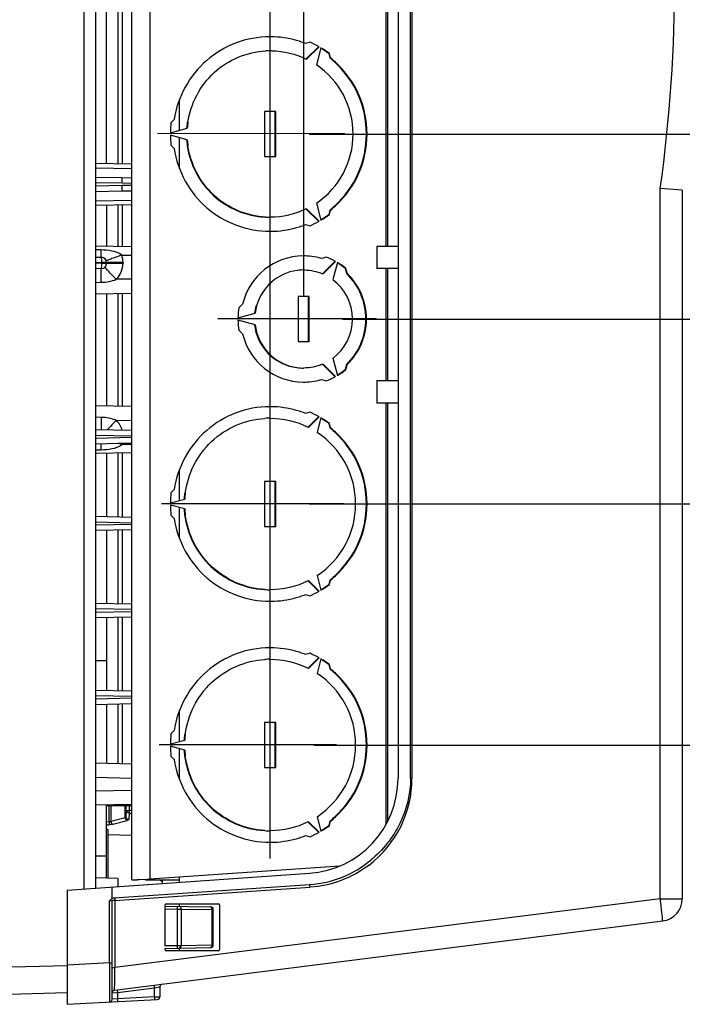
# Model space of a CAD drawing. Header units: inches. Extents: x 0 to 117, y 0 to 83.
# Tile 54 of 57: x 53.02 to 57.67, y 62.66 to 69.57. Entities that reach past the tile are written whole.
import ezdxf

# ---------------------------------------------------------------- set-up
doc = ezdxf.new("R2010")
doc.units = ezdxf.units.IN
doc.header["$LTSCALE"] = 6.431102
doc.header["$MEASUREMENT"] = 0
doc.linetypes.add('PHANTOM', pattern=[0.8, 0.45, -0.05, 0.1, -0.05, 0.1, -0.05])
doc.layers.get('0').update_dxf_attribs({"linetype": 'CONTINUOUS'})
doc.layers.add('DEFAULT_3', color=7, linetype='PHANTOM')
doc.styles.get("Standard").update_dxf_attribs({"font": 'txt', "width": 0.8})
doc.dimstyles.new('DIMSTYLE_1', dxfattribs={"dimtxt": 0.78125, "dimasz": 0.7, "dimexe": 0.18, "dimexo": 0.0625, "dimgap": 0.09, "dimtad": 1, "dimdec": 0, "dimzin": 4, "dimdsep": 46, "dimtxsty": 'STANDARD', "dimblk": '_FILLED', "dimblk1": '_FILLED', "dimblk2": '_FILLED', "dimcen": 0.09, "dimadec": 0, "dimazin": 0, "dimtfac": 1, "dimtdec": 0, "dimtofl": 0, "dimtmove": 0, "dimatfit": 3, "dimldrblk": '_FILLED', "dimfxl": 1, "dimtolj": 1, "dimtzin": 4, "dimarcsym": 0})
doc.dimstyles.new('DIMSTYLE_2', dxfattribs={"dimtxt": 0.78125, "dimasz": 0.7, "dimexe": 0.18, "dimexo": 0.0625, "dimgap": 0.09, "dimtad": 1, "dimdec": 3, "dimzin": 4, "dimdsep": 46, "dimtxsty": 'STANDARD', "dimblk": '_FILLED', "dimblk1": '_FILLED', "dimblk2": '_FILLED', "dimcen": 0.09, "dimadec": 0, "dimazin": 0, "dimtfac": 1, "dimtdec": 3, "dimtofl": 0, "dimtmove": 0, "dimatfit": 3, "dimldrblk": '_FILLED', "dimfxl": 1, "dimtolj": 1, "dimtzin": 4, "dimarcsym": 0})

# ---------------------------------------------------------------- blocks, each defined once
blk = doc.blocks.new('_FILLED')
at = {"color": 0, "linetype": 'BYBLOCK'}
blk.add_solid([(0, 0), (-1, 0.1429), (-1, -0.1429)], dxfattribs=at)
blk = doc.blocks.new('*D2')
at = {"color": 7, "linetype": 'CONTINUOUS'}
for p, q in [((54.7749, 70.8532), (54.7749, 73.8932)), ((55.0105, 67.6248), (55.0105, 73.8932)), ((54.7749, 73.6432), (53.7749, 73.6432)), ((53.7749, 73.6432), (54.8927, 73.6432)), ((56.9093, 73.6432), (54.8927, 73.6432)), ((55.0105, 73.6432), (56.9093, 73.6432))]:
    blk.add_line(p, q, dxfattribs=at)
at = {"color": 7, "linetype": 'CONTINUOUS', "xscale": 0.7, "yscale": 0.7, "zscale": 0.7}
blk.add_blockref('_FILLED', (54.7749, 73.6432), dxfattribs=at)
at = {"color": 7, "linetype": 'CONTINUOUS', "xscale": 0.7, "yscale": 0.7, "zscale": 0.7, "rotation": 180}
blk.add_blockref('_FILLED', (55.0105, 73.6432), dxfattribs=at)
at = {"color": 7, "linetype": 'CONTINUOUS', "insert": (56.2843, 74.6198), "char_height": 0.7812, "width": 0.625, "attachment_point": 1, "line_spacing_factor": 0.9}
blk.add_mtext('6', dxfattribs=at)
blk = doc.blocks.new('*D3')
at = {"color": 7, "linetype": 'CONTINUOUS'}
for p, q in [((47.6148, 72.3187), (47.6148, 73.8608)), ((54.7749, 64.6327), (54.7749, 73.8608)), ((47.6148, 73.6108), (51.1948, 73.6108)), ((54.7749, 73.6108), (51.1948, 73.6108))]:
    blk.add_line(p, q, dxfattribs=at)
at = {"color": 7, "linetype": 'CONTINUOUS', "xscale": 0.7, "yscale": 0.7, "zscale": 0.7, "rotation": 180}
blk.add_blockref('_FILLED', (47.6148, 73.6108), dxfattribs=at)
at = {"color": 7, "linetype": 'CONTINUOUS', "xscale": 0.7, "yscale": 0.7, "zscale": 0.7}
blk.add_blockref('_FILLED', (54.7749, 73.6108), dxfattribs=at)
at = {"color": 7, "linetype": 'CONTINUOUS', "insert": (51.1948, 74.5874), "char_height": 0.78125, "width": 1.875, "attachment_point": 2, "line_spacing_factor": 0.9}
blk.add_mtext('182', dxfattribs=at)
blk = doc.blocks.new('*D5')
at = {"color": 7, "linetype": 'CONTINUOUS'}
for p, q in [((61.9465, 69.5761), (61.9465, 72.2221)), ((55.0481, 70.3832), (62.1965, 70.3832)), ((61.9465, 70.3832), (61.9465, 69.5761)), ((61.9465, 68.769), (61.9465, 69.5761)), ((55.0482, 68.769), (62.1965, 68.769))]:
    blk.add_line(p, q, dxfattribs=at)
at = {"color": 7, "linetype": 'CONTINUOUS', "xscale": 0.7, "yscale": 0.7, "zscale": 0.7}
for p, rotation in [((61.9465, 70.3832), 90), ((61.9465, 68.769), 270)]:
    blk.add_blockref('_FILLED', p, dxfattribs=dict(at, rotation=rotation))
at = {"color": 7, "linetype": 'CONTINUOUS', "insert": (60.9699, 70.9721), "char_height": 0.78125, "width": 1.25, "attachment_point": 1, "rotation": 90, "line_spacing_factor": 0.9}
blk.add_mtext('41', dxfattribs=at)
blk = doc.blocks.new('*D6')
at = {"color": 7, "linetype": 'CONTINUOUS'}
for p, q in [((63.7541, 68.769), (63.7541, 71.1355)), ((63.7541, 71.1355), (63.7541, 68.1194)), ((55.0482, 68.769), (64.0041, 68.769)), ((63.7541, 66.4698), (63.7541, 68.1194)), ((55.2837, 67.4698), (64.0041, 67.4698)), ((63.7541, 67.4698), (63.7541, 66.4698))]:
    blk.add_line(p, q, dxfattribs=at)
at = {"color": 7, "linetype": 'CONTINUOUS', "xscale": 0.7, "yscale": 0.7, "zscale": 0.7}
for p, rotation in [((63.7541, 68.769), 270), ((63.7541, 67.4698), 90)]:
    blk.add_blockref('_FILLED', p, dxfattribs=dict(at, rotation=rotation))
at = {"color": 7, "linetype": 'CONTINUOUS', "insert": (62.7775, 69.8855), "char_height": 0.78125, "width": 1.25, "attachment_point": 1, "rotation": 90, "line_spacing_factor": 0.9}
blk.add_mtext('33', dxfattribs=at)
blk = doc.blocks.new('*D7')
at = {"color": 7, "linetype": 'CONTINUOUS'}
for p, q in [((65.3429, 67.4698), (65.3429, 70.0107)), ((65.3429, 70.0107), (65.3429, 66.8202)), ((55.2837, 67.4698), (65.5929, 67.4698)), ((65.3429, 65.1706), (65.3429, 66.8202)), ((55.0481, 66.1706), (65.5929, 66.1706)), ((65.3429, 66.1706), (65.3429, 65.1706))]:
    blk.add_line(p, q, dxfattribs=at)
at = {"color": 7, "linetype": 'CONTINUOUS', "xscale": 0.7, "yscale": 0.7, "zscale": 0.7}
for p, rotation in [((65.3429, 67.4698), 270), ((65.3429, 66.1706), 90)]:
    blk.add_blockref('_FILLED', p, dxfattribs=dict(at, rotation=rotation))
at = {"color": 7, "linetype": 'CONTINUOUS', "insert": (64.3663, 68.7607), "char_height": 0.78125, "width": 1.25, "attachment_point": 1, "rotation": 90, "line_spacing_factor": 0.9}
blk.add_mtext('33', dxfattribs=at)
blk = doc.blocks.new('*D8')
at = {"color": 7, "linetype": 'CONTINUOUS'}
for p, q in [((66.8577, 66.1706), (66.8577, 68.7395)), ((66.8577, 68.7395), (66.8577, 65.3242)), ((55.0875, 66.1706), (67.1077, 66.1706)), ((66.8577, 63.4777), (66.8577, 65.3242)), ((55.0828, 64.4777), (67.1077, 64.4777)), ((66.8577, 64.4777), (66.8577, 63.4777))]:
    blk.add_line(p, q, dxfattribs=at)
at = {"color": 7, "linetype": 'CONTINUOUS', "xscale": 0.7, "yscale": 0.7, "zscale": 0.7}
for p, rotation in [((66.8577, 66.1706), 270), ((66.8577, 64.4777), 90)]:
    blk.add_blockref('_FILLED', p, dxfattribs=dict(at, rotation=rotation))
at = {"color": 7, "linetype": 'CONTINUOUS', "insert": (65.8811, 67.4895), "char_height": 0.78125, "width": 1.25, "attachment_point": 1, "rotation": 90, "line_spacing_factor": 0.9}
blk.add_mtext('43', dxfattribs=at)

msp = doc.modelspace()

# ---------------------------------------------------------------- linework, layer by layer
at = {"color": 7, "linetype": 'CONTINUOUS'}
for p, q in [((53.4691, 63.4663), (53.4691, 71.3946)), ((53.5479, 71.3891), (53.5479, 63.4718)), ((53.6266, 68.5607), (53.6266, 71.3084)), ((53.8038, 63.5301), (53.8038, 71.3308)), ((53.9311, 71.3263), (53.9311, 63.5346)), ((55.5892, 67.9816), (55.5892, 70.9391)), ((55.5995, 70.9213), (55.5995, 67.9816)), ((53.7053, 70.8084), (53.7053, 68.5591)), ((53.7385, 68.5584), (53.7385, 70.8084)), ((55.673, 70.6163), (55.673, 64.2446)), ((55.761, 64.2448), (55.761, 70.6104)), ((55.7711, 70.6105), (55.7711, 64.2447)), ((55.0551, 69.4132), (55.024, 69.4048)), ((55.1138, 69.3815), (55.029, 69.2964)), ((55.0313, 69.2941), (55.1185, 69.3815)), ((55.1321, 69.3737), (55.1002, 69.2542)), ((55.1911, 69.3344), (55.1864, 69.3344)), ((55.1864, 69.3344), (55.1948, 69.3032)), ((55.1994, 69.3032), (55.1911, 69.3344)), ((55.1948, 69.3032), (55.1994, 69.3032)), ((54.1384, 68.7953), (54.1384, 69.0109)), ((54.7357, 68.9265), (54.7357, 68.6116)), ((54.8142, 68.9265), (54.7357, 68.9265)), ((54.8096, 68.6116), (54.8096, 68.9265)), ((54.8142, 68.6116), (54.8142, 68.9265)), ((54.0744, 68.7769), (54.1935, 68.8089)), ((54.1016, 68.8706), (54.0788, 68.8478)), ((54.1935, 68.8089), (54.1889, 68.8089)), ((55.3001, 68.7704), (53.9838, 68.7719)), ((54.1935, 68.7292), (54.0744, 68.7612)), ((54.1384, 68.5271), (54.1384, 68.7427)), ((54.0788, 68.6903), (54.1016, 68.6674)), ((54.1889, 68.7292), (54.1935, 68.7292)), ((54.7357, 68.6116), (54.8142, 68.6116)), ((53.8038, 68.557), (53.5479, 68.5624)), ((53.8038, 68.5242), (53.5479, 68.5296)), ((53.7346, 68.4601), (53.5479, 68.464)), ((53.8038, 68.4587), (53.7346, 68.4601)), ((53.7371, 68.4227), (53.5479, 68.4266)), ((53.7371, 68.4067), (53.5479, 68.4028)), ((53.8038, 68.4207), (53.7371, 68.4227)), ((53.8038, 68.4081), (53.7371, 68.4067)), ((53.5479, 68.3654), (53.7346, 68.3693)), ((53.7346, 68.3693), (53.8038, 68.3707)), ((57.5143, 63.3986), (57.5143, 68.3861)), ((57.6691, 68.3753), (57.5143, 68.3861)), ((57.6691, 68.3753), (57.6691, 63.3986)), ((53.5479, 68.2998), (53.8038, 68.3052)), ((53.8038, 68.2724), (53.5479, 68.267)), ((53.6266, 68.2687), (53.6266, 67.98)), ((53.7053, 68.2703), (53.7053, 67.9784)), ((53.7385, 67.9777), (53.7385, 68.271)), ((55.1002, 68.2838), (55.1321, 68.1644)), ((55.029, 68.2416), (55.1138, 68.1565)), ((55.1185, 68.1565), (55.0313, 68.244)), ((55.1948, 68.2349), (55.1864, 68.2036)), ((55.1864, 68.2036), (55.1911, 68.2036)), ((55.1911, 68.2036), (55.1994, 68.2349)), ((55.1994, 68.2349), (55.1948, 68.2349)), ((55.024, 68.1333), (55.0551, 68.1249)), ((53.8038, 67.9763), (53.5479, 67.9817)), ((55.5238, 67.9816), (55.673, 67.9816)), ((55.5238, 67.9816), (55.5238, 67.8242)), ((53.589, 67.9551), (53.5479, 67.956)), ((53.7331, 67.9188), (53.8038, 67.9173)), ((53.5479, 67.9045), (53.59, 67.9037)), ((53.5479, 67.8672), (53.5925, 67.8663)), ((53.5925, 67.8608), (53.5479, 67.8598)), ((53.5925, 67.8608), (53.5925, 67.8663)), ((53.7422, 67.8663), (53.5925, 67.8663)), ((53.5925, 67.8608), (53.7422, 67.8608)), ((53.6266, 67.8663), (53.6266, 67.8608)), ((53.7422, 67.8663), (53.7422, 67.8608)), ((55.1697, 67.904), (55.1352, 67.8947)), ((55.2296, 67.8743), (55.144, 67.7885)), ((55.1464, 67.7862), (55.2342, 67.8743)), ((55.2478, 67.8664), (55.2157, 67.7461)), ((53.59, 67.8234), (53.5479, 67.8225)), ((55.3057, 67.8252), (55.301, 67.8252)), ((55.301, 67.8252), (55.3103, 67.7906)), ((55.3149, 67.7906), (55.3057, 67.8252)), ((55.3103, 67.7906), (55.3149, 67.7906)), ((55.673, 67.8242), (55.5238, 67.8242)), ((55.5892, 67.0368), (55.5892, 67.8242)), ((55.5995, 67.8242), (55.5995, 67.0368)), ((53.5479, 67.7267), (53.5896, 67.7276)), ((53.8038, 67.7507), (53.6942, 67.7484)), ((53.5479, 67.6469), (53.8038, 67.6523)), ((53.6266, 67.6486), (53.6266, 66.858)), ((53.7053, 67.6502), (53.7053, 66.8563)), ((53.7385, 66.8556), (53.7385, 67.6509)), ((54.5813, 67.5739), (54.556, 67.5486)), ((55.0497, 67.6273), (54.9712, 67.6273)), ((54.9712, 67.6273), (54.9712, 67.3123)), ((55.0451, 67.3123), (55.0451, 67.6273)), ((55.0497, 67.3123), (55.0497, 67.6273)), ((54.5494, 67.4777), (54.6694, 67.51)), ((54.6694, 67.51), (54.6648, 67.51)), ((54.6694, 67.4297), (54.5494, 67.4619)), ((54.6648, 67.4297), (54.6694, 67.4297)), ((54.556, 67.3911), (54.5813, 67.3657)), ((54.9712, 67.3123), (55.0497, 67.3123)), ((55.144, 67.1511), (55.2296, 67.0653)), ((55.2342, 67.0653), (55.1464, 67.1535)), ((55.2157, 67.1936), (55.2478, 67.0732)), ((55.3103, 67.149), (55.301, 67.1144)), ((55.3057, 67.1144), (55.3149, 67.149)), ((55.3149, 67.149), (55.3103, 67.149)), ((55.301, 67.1144), (55.3057, 67.1144)), ((55.1352, 67.0449), (55.1697, 67.0357)), ((55.5238, 67.0368), (55.673, 67.0368)), ((55.5238, 67.0368), (55.5238, 66.8793)), ((55.673, 66.8793), (55.5238, 66.8793)), ((55.5892, 63.9208), (55.5892, 66.8793)), ((55.5995, 66.8793), (55.5995, 63.9403)), ((53.8038, 66.8543), (53.5479, 66.8596)), ((55.0551, 66.8148), (55.024, 66.8064)), ((53.5896, 66.779), (53.5479, 66.7798)), ((53.6942, 66.7582), (53.8038, 66.7559)), ((55.1138, 66.7831), (55.0422, 66.7112)), ((55.0445, 66.7089), (55.1185, 66.7831)), ((55.1321, 66.7752), (55.105, 66.6739)), ((55.1911, 66.736), (55.1864, 66.736)), ((55.1864, 66.736), (55.1948, 66.7048)), ((55.1994, 66.7048), (55.1911, 66.736)), ((53.8038, 66.687), (53.5479, 66.6923)), ((55.1948, 66.7048), (55.1994, 66.7048)), ((53.5479, 66.655), (53.8038, 66.6496)), ((53.8038, 66.6365), (53.5479, 66.6311)), ((53.5479, 66.5938), (53.8038, 66.5991)), ((53.7331, 66.5878), (53.7072, 66.5971)), ((53.5479, 66.5506), (53.589, 66.5515)), ((53.8038, 66.5302), (53.5479, 66.5249)), ((53.6266, 66.5265), (53.6266, 66.0804)), ((53.7053, 66.5282), (53.7053, 66.0788)), ((53.8038, 66.5893), (53.7331, 66.5878)), ((53.7385, 66.0781), (53.7385, 66.5289)), ((54.1384, 66.1969), (54.1384, 66.4125)), ((54.8141, 66.3281), (54.7356, 66.3281)), ((54.7356, 66.3281), (54.7356, 66.0131)), ((54.8095, 66.0131), (54.8095, 66.3281)), ((54.8141, 66.0131), (54.8141, 66.3281)), ((54.1016, 66.2722), (54.0788, 66.2493)), ((54.0744, 66.1785), (54.1755, 66.2056)), ((54.1755, 66.2056), (54.1709, 66.2056)), ((55.2926, 66.1713), (54.0122, 66.1728)), ((54.1755, 66.1356), (54.0744, 66.1627)), ((54.1384, 65.9287), (54.1384, 66.1443)), ((54.1709, 66.1356), (54.1755, 66.1356)), ((53.8038, 66.0767), (53.5479, 66.0821)), ((53.5479, 66.0447), (53.8038, 66.0394)), ((54.0788, 66.0919), (54.1016, 66.069)), ((53.8038, 66.0262), (53.5479, 66.0209)), ((53.8038, 65.9889), (53.5479, 65.9835)), ((53.6266, 65.9852), (53.6266, 65.4702)), ((53.7053, 65.9868), (53.7053, 65.4685)), ((53.7385, 65.4679), (53.7385, 65.9875)), ((54.7356, 66.0131), (54.8141, 66.0131)), ((55.0422, 65.63), (55.1138, 65.5581)), ((55.1185, 65.5581), (55.0445, 65.6323)), ((55.105, 65.6673), (55.1321, 65.566)), ((55.1948, 65.6364), (55.1864, 65.6052)), ((55.1911, 65.6052), (55.1994, 65.6364)), ((55.1994, 65.6364), (55.1948, 65.6364)), ((55.1864, 65.6052), (55.1911, 65.6052)), ((55.024, 65.5348), (55.0551, 65.5265)), ((53.8038, 65.4665), (53.5479, 65.4718)), ((53.5479, 65.4365), (53.8038, 65.4311)), ((53.8038, 65.414), (53.5479, 65.4087)), ((53.5479, 65.3733), (53.8038, 65.3787)), ((53.6266, 65.375), (53.6266, 64.86)), ((53.7053, 65.3766), (53.7053, 64.8583)), ((53.7385, 64.8576), (53.7385, 65.3773)), ((55.0551, 65.1218), (55.024, 65.1135)), ((55.1138, 65.0902), (55.0422, 65.0183)), ((55.0445, 65.016), (55.1185, 65.0902)), ((55.1321, 65.0823), (55.105, 64.981)), ((53.6266, 65.0682), (53.5479, 65.0682)), ((55.1911, 65.0431), (55.1864, 65.0431)), ((55.1864, 65.0431), (55.1948, 65.0119)), ((55.1994, 65.0119), (55.1911, 65.0431)), ((55.1948, 65.0119), (55.1994, 65.0119)), ((53.8043, 64.8562), (53.5479, 64.8616)), ((53.5479, 64.8262), (53.8035, 64.8209)), ((53.8043, 64.8058), (53.5479, 64.8004)), ((53.5479, 64.7631), (53.8038, 64.7684)), ((53.6266, 64.7647), (53.6266, 64.3481)), ((53.7053, 64.7664), (53.7053, 64.3465)), ((53.7385, 64.3458), (53.7385, 64.7671)), ((54.1384, 64.504), (54.1384, 64.7196)), ((54.8141, 64.6352), (54.7356, 64.6352)), ((54.7356, 64.6352), (54.7356, 64.3202)), ((54.8095, 64.3202), (54.8095, 64.6352)), ((54.8141, 64.3202), (54.8141, 64.6352)), ((54.1016, 64.5793), (54.0788, 64.5564)), ((55.2407, 64.4788), (53.9958, 64.4803)), ((54.0744, 64.4856), (54.1755, 64.5127)), ((54.1755, 64.4427), (54.0744, 64.4698)), ((54.1384, 64.2358), (54.1384, 64.4514)), ((54.1755, 64.5127), (54.1709, 64.5127)), ((54.0788, 64.399), (54.1016, 64.3761)), ((54.1709, 64.4427), (54.1755, 64.4427)), ((53.8038, 64.3444), (53.5479, 64.3498)), ((54.7356, 64.3202), (54.8141, 64.3202)), ((53.5479, 64.2514), (53.8038, 64.246)), ((55.7711, 64.2448), (55.761, 64.2448)), ((53.8038, 64.1582), (53.5479, 64.1528)), ((53.8038, 64.0598), (53.5479, 64.0544)), ((53.6266, 63.5427), (53.6266, 64.0561)), ((53.6266, 64.0525), (53.8038, 64.0525)), ((53.6443, 63.9373), (53.6443, 64.0525)), ((53.6576, 64.0525), (53.6576, 63.9404)), ((53.7053, 64.0577), (53.7053, 64.0525)), ((53.7385, 64.0525), (53.7385, 64.0584)), ((53.7563, 63.9668), (53.7563, 64.0525)), ((53.7621, 64.0525), (53.7621, 63.9741)), ((53.765, 64.0189), (53.765, 64.0525)), ((53.7857, 64.0525), (53.7857, 64.0189)), ((53.7563, 63.9668), (53.6576, 63.9404)), ((53.765, 64.0189), (53.7621, 63.9741)), ((53.765, 64.0189), (53.7857, 64.0189)), ((53.7847, 63.9999), (53.7818, 63.9551)), ((53.7847, 63.9999), (53.8038, 63.9996)), ((53.8038, 64.0186), (53.7857, 64.0189)), ((55.105, 63.9744), (55.1321, 63.8731)), ((53.6443, 63.9373), (53.6266, 63.9371)), ((53.6266, 63.9181), (53.645, 63.9183)), ((53.6715, 63.9214), (53.7703, 63.9478)), ((55.0422, 63.9371), (55.1138, 63.8652)), ((55.1185, 63.8652), (55.0445, 63.9394)), ((55.1948, 63.9435), (55.1864, 63.9123)), ((55.1864, 63.9123), (55.1911, 63.9123)), ((55.1911, 63.9123), (55.1994, 63.9435)), ((55.1994, 63.9435), (55.1948, 63.9435)), ((53.6345, 63.884), (53.6266, 63.884)), ((53.6345, 63.884), (53.6345, 63.5425)), ((53.8038, 63.8433), (53.6345, 63.8468)), ((55.024, 63.8419), (55.0551, 63.8336)), ((53.6266, 63.6982), (53.5479, 63.6982)), ((55.2641, 63.6281), (53.9311, 63.5346)), ((53.3502, 63.458), (55.0504, 63.5769)), ((53.7053, 63.541), (53.5479, 63.5443)), ((53.6802, 63.4047), (55.0546, 63.4983)), ((53.7053, 63.541), (53.7053, 63.4828)), ((53.8038, 63.5301), (53.8413, 63.5301)), ((53.9094, 63.5336), (53.8585, 63.5311)), ((53.8991, 63.5301), (54.1384, 63.5301)), ((53.9219, 63.5342), (53.9094, 63.5336)), ((53.9311, 63.5346), (53.9219, 63.5342)), ((54.0203, 63.5049), (54.0203, 63.5301)), ((54.1384, 63.5131), (54.1384, 63.5491)), ((53.3502, 63.458), (53.3502, 62.6568)), ((53.666, 63.4001), (53.666, 63.4801)), ((53.6853, 63.3854), (55.0555, 63.4786)), ((53.6473, 63.3828), (53.666, 63.3854)), ((53.6473, 62.9476), (53.6473, 63.3828)), ((53.666, 62.692), (53.666, 63.3854)), ((53.6853, 63.3854), (53.6663, 63.3854)), ((57.5143, 63.3986), (53.6853, 62.9148)), ((53.6853, 63.3854), (53.6853, 62.9148)), ((54.036, 63.3471), (54.3575, 63.3415)), ((54.038, 63.3471), (54.038, 63.3557)), ((54.0459, 63.3635), (54.412, 63.3635)), ((54.1242, 63.3259), (54.1246, 63.3456)), ((54.1384, 63.3453), (54.1384, 63.3635)), ((54.4199, 63.3557), (54.4199, 63.0407)), ((57.5143, 63.3986), (57.6691, 63.3986)), ((57.5149, 63.394), (57.5143, 63.3986)), ((57.5164, 63.3823), (57.5149, 63.394)), ((57.5184, 63.3661), (57.5164, 63.3823)), ((57.5203, 63.3504), (57.5184, 63.3661)), ((54.0353, 63.3275), (54.1242, 63.3259)), ((54.0353, 63.3275), (54.0353, 63.0689)), ((54.1242, 63.0704), (54.1242, 63.3259)), ((54.1242, 63.3259), (54.1469, 63.3257)), ((54.1469, 63.3257), (54.1493, 63.3257)), ((54.1493, 63.3257), (54.3683, 63.3219)), ((54.1493, 63.3257), (54.1493, 63.0707)), ((54.3582, 63.3412), (54.3561, 63.3415)), ((54.3683, 63.0745), (54.3683, 63.3219)), ((54.3683, 63.3219), (54.3746, 63.3218)), ((54.3746, 63.0654), (54.3746, 63.331)), ((53.6832, 62.7562), (57.5313, 63.2423)), ((54.0353, 63.0689), (54.1242, 63.0704)), ((54.1242, 63.0704), (54.1469, 63.0706)), ((54.1246, 63.0508), (54.1242, 63.0704)), ((54.1469, 63.0706), (54.1493, 63.0707)), ((54.1493, 63.0707), (54.3683, 63.0745)), ((54.3683, 63.0745), (54.3746, 63.0745)), ((54.373, 63.0627), (54.3746, 63.0653)), ((54.036, 63.0492), (54.3575, 63.0548)), ((54.038, 63.0407), (54.038, 63.0492)), ((54.412, 63.0328), (54.0459, 63.0328)), ((54.1384, 63.0328), (54.1384, 63.0508)), ((53.3503, 62.9277), (50.9494, 62.869)), ((53.6473, 62.9476), (53.3502, 62.932)), ((53.6473, 62.9476), (53.666, 62.9476)), ((53.6473, 62.9476), (53.6474, 62.9148)), ((53.6474, 62.9148), (53.6475, 62.8903)), ((53.6475, 62.8903), (53.6476, 62.8625)), ((53.6476, 62.8625), (53.6477, 62.7858)), ((53.666, 62.9149), (53.6853, 62.9149)), ((53.6835, 62.7864), (53.6846, 62.8655)), ((53.6846, 62.8655), (53.6853, 62.9149)), ((50.8075, 62.6765), (53.3502, 62.7387)), ((53.6477, 62.7858), (53.6477, 62.7431)), ((53.6477, 62.7431), (53.6477, 62.7249)), ((53.6658, 62.7475), (53.6693, 62.7475)), ((53.666, 62.7367), (53.6967, 62.7386)), ((53.6833, 62.7774), (53.6835, 62.7864)), ((53.6967, 62.7386), (53.7033, 62.739)), ((53.7033, 62.739), (53.9633, 62.7719)), ((53.7033, 62.739), (53.7033, 62.695)), ((53.9633, 62.7719), (54, 62.7788)), ((53.9633, 62.7086), (53.9633, 62.7719)), ((54.0006, 62.779), (54.0006, 62.7096)), ((53.3502, 62.6568), (53.9816, 62.6899)), ((53.6474, 62.6739), (53.6473, 62.6724)), ((53.6666, 62.6921), (53.666, 62.692)), ((53.7033, 62.695), (53.6666, 62.6921)), ((53.9633, 62.7086), (53.7033, 62.695)), ((53.9633, 62.7086), (53.9874, 62.7092)), ((53.9874, 62.7092), (54, 62.7096))]:
    msp.add_line(p, q, dxfattribs=at)
msp.add_lwpolyline([(54.3575, 63.0548), (54.361, 63.0552), (54.3645, 63.0562), (54.3678, 63.0579), (54.3706, 63.0601), (54.373, 63.0627)], dxfattribs=at)
for centre, radius, start, end in [((46.7493, 69.8714), 10.867, 352.14429, 7.85571), ((54.775, 68.7741), 0.678, 87.63536, 90.25372), ((54.7744, 68.7697), 0.6824, 72.38641, 87.5962), ((54.7752, 68.7734), 0.6786, 68.49669, 72.36028), ((54.7744, 68.7717), 0.7002, 60.56783, 66.36609), ((54.774, 68.7712), 0.7009, 53.48367, 59.27812), ((54.7697, 68.7716), 0.7003, 53.48242, 57.99151), ((54.7751, 68.7722), 0.5815, 90.00136, 93.03988), ((54.775, 68.7739), 0.5797, 88.87963, 90.00042), ((54.7766, 68.7755), 0.5778, 63.84087, 64.18908), ((54.7698, 68.7717), 0.6805, 47.50028, 51.35648), ((54.7744, 68.7717), 0.6805, 47.50014, 51.35648), ((54.7722, 68.769), 0.5856, 304.05139, 55.94861), ((54.7669, 68.769), 0.6844, 312.52853, 47.47161), ((54.7715, 68.769), 0.6844, 312.52839, 47.47147), ((54.7797, 68.769), 0.7053, 173.58835, 179.35822), ((54.7729, 68.7691), 0.5854, 171.89839, 176.09698), ((54.7775, 68.7691), 0.5854, 171.89857, 176.09698), ((54.7797, 68.7691), 0.7053, 180.64178, 186.41165), ((54.7729, 68.769), 0.5854, 183.90302, 188.10143), ((54.7775, 68.769), 0.5854, 183.90302, 188.10161), ((54.7698, 68.7664), 0.6805, 308.64352, 312.49986), ((54.7744, 68.7664), 0.6805, 308.64352, 312.49972), ((54.7751, 68.7659), 0.5815, 266.96108, 269.99865), ((54.7766, 68.7626), 0.5778, 295.81092, 296.15913), ((54.7694, 68.7669), 0.7008, 301.04644, 306.51656), ((54.774, 68.7669), 0.7009, 300.72188, 306.51633), ((54.7744, 68.7683), 0.6824, 272.40322, 287.61345), ((54.7752, 68.7646), 0.6786, 287.63958, 291.50331), ((54.7744, 68.7663), 0.7002, 293.63391, 299.43217), ((54.775, 68.7648), 0.6788, 269.9933, 272.36406), ((55.011, 67.4709), 0.4418, 90.46632, 166.51936), ((55.0105, 67.473), 0.4398, 89.99581, 90.40731), ((55.0105, 67.4738), 0.4389, 86.90379, 89.9966), ((55.0102, 67.4709), 0.4418, 78.05983, 86.88958), ((53.5892, 67.8663), 0.0374, 0, 88.8), ((53.5892, 67.8608), 0.0374, 271.2, 360), ((53.1745, 67.8521), 0.4181, 0.29985, 1.18849), ((55.0107, 67.4731), 0.4396, 73.54769, 78.06296), ((55.01, 67.4713), 0.4612, 60.90596, 69.73543), ((55.0095, 67.4708), 0.4619, 50.11835, 58.93905), ((55.0053, 67.4714), 0.4611, 50.11359, 56.98248), ((55.011, 67.4706), 0.3437, 97.88813, 164.46457), ((55.0105, 67.4718), 0.3425, 88.94838, 97.84211), ((55.0114, 67.474), 0.3401, 66.62578, 67.23006), ((55.0039, 67.4697), 0.4435, 313.69625, 46.30375), ((55.0085, 67.47), 0.4435, 313.69625, 46.30375), ((55.0088, 67.4698), 0.3451, 306.82589, 53.17411), ((55.0086, 67.4696), 0.3462, 164.41357, 173.31449), ((55.0133, 67.4696), 0.3462, 164.4131, 173.31449), ((55.014, 67.4698), 0.4647, 170.23611, 179.02143), ((55.014, 67.4699), 0.4647, 180.97857, 189.76389), ((55.0086, 67.47), 0.3462, 186.68551, 195.5869), ((55.0133, 67.47), 0.3462, 186.68551, 195.58643), ((55.011, 67.4687), 0.4418, 193.48064, 269.53368), ((55.0063, 67.469), 0.3437, 195.53543, 262.11187), ((55.011, 67.469), 0.3437, 195.53496, 262.11059), ((55.0114, 67.4657), 0.3401, 292.76994, 293.37422), ((55.0105, 67.4678), 0.3425, 262.15661, 269.98091), ((55.0049, 67.4688), 0.4618, 301.55076, 309.8825), ((55.0095, 67.4688), 0.4619, 301.06095, 309.88165), ((55.0105, 67.4667), 0.4398, 269.59269, 270.00419), ((55.0105, 67.4658), 0.4389, 270.0034, 273.09621), ((55.0102, 67.4687), 0.4418, 273.11042, 281.94017), ((55.0107, 67.4665), 0.4396, 281.93704, 286.45231), ((55.01, 67.4683), 0.4612, 290.26457, 299.09404), ((54.775, 66.1757), 0.678, 87.63536, 90.25372), ((54.7744, 66.1713), 0.6824, 72.38641, 87.5962), ((54.7752, 66.175), 0.6786, 68.49669, 72.36028), ((54.7744, 66.1733), 0.7002, 60.56783, 66.36609), ((54.775, 66.173), 0.5999, 90.00093, 93.636), ((54.774, 66.1727), 0.7009, 53.48367, 59.27812), ((54.7697, 66.1732), 0.7003, 53.48242, 57.99151), ((54.7763, 66.1765), 0.5961, 63.26346, 63.5993), ((54.7722, 66.1706), 0.6033, 303.47538, 56.52462), ((54.7698, 66.1732), 0.6805, 47.50028, 51.35648), ((54.7744, 66.1732), 0.6805, 47.50014, 51.35648), ((54.7669, 66.1706), 0.6844, 312.52853, 47.47161), ((54.7715, 66.1706), 0.6844, 312.52839, 47.47147), ((53.5866, 66.6403), 0.1556, 340.28949, 344.12499), ((54.7797, 66.1706), 0.7053, 173.58835, 179.35822), ((54.7732, 66.1706), 0.6033, 172.852, 176.6726), ((54.7778, 66.1706), 0.6033, 172.852, 176.6726), ((54.7797, 66.1706), 0.7053, 180.64178, 186.41165), ((54.7732, 66.1706), 0.6033, 183.3274, 187.148), ((54.7778, 66.1706), 0.6033, 183.3274, 187.148), ((54.7763, 66.1647), 0.5961, 296.4007, 296.73654), ((54.7698, 66.168), 0.6805, 308.64352, 312.49986), ((54.7744, 66.168), 0.6805, 308.64352, 312.49972), ((54.775, 66.1682), 0.5999, 266.364, 269.99907), ((54.7744, 66.1679), 0.7002, 293.63391, 299.43217), ((54.7694, 66.1685), 0.7008, 301.04644, 306.51656), ((54.774, 66.1685), 0.7009, 300.72188, 306.51633), ((54.775, 66.1663), 0.6788, 269.9933, 272.36406), ((54.7744, 66.1699), 0.6824, 272.40322, 287.61345), ((54.7752, 66.1662), 0.6786, 287.63958, 291.50331), ((54.775, 64.4827), 0.678, 87.63536, 90.25372), ((54.7744, 64.4784), 0.6824, 72.38641, 87.5962), ((54.775, 64.4801), 0.5999, 90.00093, 93.636), ((54.7752, 64.4821), 0.6786, 68.49669, 72.36028), ((54.7744, 64.4804), 0.7002, 60.56783, 66.36609), ((54.774, 64.4798), 0.7009, 53.48367, 59.27812), ((54.7697, 64.4803), 0.7003, 53.48242, 57.99151), ((54.7763, 64.4836), 0.5961, 63.26346, 63.5993), ((54.7698, 64.4803), 0.6805, 47.50028, 51.35648), ((54.7744, 64.4803), 0.6805, 47.50014, 51.35648), ((54.7722, 64.4777), 0.6033, 303.47538, 56.52462), ((54.7669, 64.4777), 0.6844, 312.52853, 47.47161), ((54.7715, 64.4777), 0.6844, 312.52839, 47.47147), ((54.7797, 64.4777), 0.7053, 173.58835, 179.35822), ((54.7732, 64.4777), 0.6033, 172.852, 176.6726), ((54.7778, 64.4777), 0.6033, 172.852, 176.6726), ((54.7797, 64.4777), 0.7053, 180.64178, 186.41165), ((54.7732, 64.4777), 0.6033, 183.3274, 187.148), ((54.7778, 64.4777), 0.6033, 183.3274, 187.148), ((55.0038, 64.2446), 0.6693, 274, 360), ((55.0034, 64.2446), 0.7677, 307.37097, 0.01106), ((54.7698, 64.4751), 0.6805, 308.64352, 312.49986), ((54.7744, 64.4751), 0.6805, 308.64352, 312.49972), ((54.7763, 64.4718), 0.5961, 296.4007, 296.73654), ((54.7694, 64.4755), 0.7008, 301.04644, 306.51656), ((54.774, 64.4756), 0.7009, 300.72188, 306.51633), ((54.775, 64.4753), 0.5999, 266.364, 269.99907), ((54.7744, 64.477), 0.6824, 272.40322, 287.61345), ((54.7752, 64.4733), 0.6786, 287.63958, 291.50331), ((54.7744, 64.475), 0.7002, 293.63391, 299.43217), ((54.775, 64.4734), 0.6788, 269.9933, 272.36406), ((55.0038, 64.2446), 0.748, 273.88874, 309.81563), ((53.9699, 61.4539), 2.0802, 93.06859, 93.54289), ((53.9967, 63.5053), 0.0236, 0, 90), ((53.6856, 63.3854), 0.0197, 170.07797, 180), ((57.5116, 63.3986), 0.1575, 277.2, 360), ((54.3381, 63.0742), 0.0302, 353.85875, 0.56751), ((54.0203, 62.779), 0.0197, 97.2, 179.99992), ((53.6856, 62.7367), 0.0197, 97.2, 180), ((54.0746, 62.7858), 0.3743, 186.68415, 187.18162), ((53.6463, 62.6921), 0.0197, 273.0071, 359.98976), ((53.9809, 62.7096), 0.0197, 273, 0.00001)]:
    msp.add_arc(centre, radius, start, end, dxfattribs=at)
for centre, major_axis, ratio, start_param, end_param in [((54.036, 63.3274), (0, 0.0197), 0.034915, -0.00061, 1.570186), ((54.0459, 63.3556), (-0.00551, 0.00568), 0.995143, -0.767319, 0.798611), ((54.412, 63.3556), (0.00551, 0.00568), 0.995143, -0.798611, 0.767319), ((54.036, 63.0689), (0, 0.0197), 0.034915, -4.711779, -4.531275), ((54.0459, 63.0407), (0.00551, 0.00568), 0.995143, -3.940204, -2.374273), ((54.412, 63.0407), (-0.00551, 0.00568), 0.995143, -3.908912, -2.342982)]:
    msp.add_ellipse(centre, major_axis=major_axis, ratio=ratio, start_param=start_param, end_param=end_param, dxfattribs=at)
for points, knots in [([(54.772, 69.4521), (54.692, 69.4517), (54.5306, 69.4221), (54.3201, 69.2965), (54.1659, 69.1057), (54.1135, 68.95), (54.1016, 68.8706)], [0, 0, 0, 0, 0.249677, 0.499531, 0.749647, 1, 1, 1, 1]), ([(54.198, 68.8516), (54.2165, 68.9816), (54.3479, 69.2366), (54.6133, 69.3459), (54.7442, 69.3529)], [0, 0, 0, 0, 0.500514, 1, 1, 1, 1]), ([(54.1016, 68.6674), (54.1135, 68.5879), (54.1662, 68.4317), (54.3212, 68.2405), (54.5327, 68.1151), (54.6947, 68.086), (54.7749, 68.086)], [0, 0, 0, 0, 0.250354, 0.50047, 0.750323, 1, 1, 1, 1]), ([(54.1933, 68.6865), (54.2119, 68.5564), (54.3432, 68.3014), (54.6086, 68.1922), (54.7396, 68.1852)], [0, 0, 0, 0, 0.500514, 1, 1, 1, 1]), ([(54.7442, 68.1852), (54.6133, 68.1922), (54.3479, 68.3014), (54.2165, 68.5564), (54.198, 68.6865)], [0, 0, 0, 0, 0.499486, 1, 1, 1, 1]), ([(53.7371, 68.4227), (53.7372, 68.4274), (53.7371, 68.436), (53.737, 68.4483), (53.7359, 68.4545), (53.7356, 68.46), (53.7346, 68.4601)], [0, 0, 0, 0, 0.378671, 0.701049, 0.917406, 1, 1, 1, 1]), ([(53.7346, 68.3693), (53.7356, 68.3694), (53.7359, 68.3749), (53.737, 68.3811), (53.7371, 68.3934), (53.7372, 68.402), (53.7371, 68.4067)], [0, 0, 0, 0, 0.082333, 0.298409, 0.621025, 1, 1, 1, 1]), ([(53.59, 67.9037), (53.5888, 67.9037), (53.5905, 67.9109), (53.5881, 67.9184), (53.5895, 67.9358), (53.5895, 67.948), (53.589, 67.9551)], [0, 0, 0, 0, 0.068196, 0.266138, 0.583226, 1, 1, 1, 1]), ([(53.7331, 67.9188), (53.7142, 67.9349), (53.6633, 67.9494), (53.6141, 67.9546), (53.589, 67.9551)], [0, 0, 0, 0, 0.497888, 1, 1, 1, 1]), ([(53.7331, 67.9188), (53.7191, 67.9138), (53.6936, 67.9044), (53.6629, 67.8936), (53.644, 67.8862), (53.633, 67.883), (53.629, 67.8798), (53.6242, 67.8796), (53.6244, 67.8789)], [0, 0, 0, 0, 0.38414, 0.70823, 0.832093, 0.924185, 0.980771, 1, 1, 1, 1]), ([(53.5925, 67.8663), (53.5925, 67.871), (53.5925, 67.8796), (53.5924, 67.8919), (53.5912, 67.8981), (53.591, 67.9036), (53.59, 67.9037)], [0, 0, 0, 0, 0.378813, 0.701308, 0.917554, 1, 1, 1, 1]), ([(53.59, 67.8234), (53.5908, 67.8234), (53.5912, 67.8277), (53.5927, 67.8363), (53.5926, 67.8469), (53.5925, 67.8543)], [0, 0, 0, 0, 0.080554, 0.289955, 1, 1, 1, 1]), ([(53.5896, 67.7276), (53.5893, 67.7402), (53.5891, 67.7631), (53.5888, 67.7901), (53.5892, 67.8067), (53.5889, 67.8158), (53.5899, 67.8197), (53.5894, 67.8234), (53.59, 67.8234)], [0, 0, 0, 0, 0.39562, 0.717111, 0.837699, 0.926648, 0.981132, 1, 1, 1, 1]), ([(53.6942, 67.7484), (53.6839, 67.7592), (53.6651, 67.7791), (53.6426, 67.8027), (53.629, 67.818), (53.6208, 67.826), (53.6185, 67.8305), (53.6145, 67.8332), (53.615, 67.8338)], [0, 0, 0, 0, 0.383637, 0.707729, 0.831684, 0.923884, 0.98058, 1, 1, 1, 1]), ([(54.772, 66.8537), (54.692, 66.8533), (54.5306, 66.8237), (54.3201, 66.6981), (54.1659, 66.5073), (54.1135, 66.3515), (54.1016, 66.2722)], [0, 0, 0, 0, 0.249677, 0.499531, 0.749647, 1, 1, 1, 1]), ([(53.5896, 66.779), (53.5894, 66.7696), (53.589, 66.7404), (53.5886, 66.7111), (53.5892, 66.6913)], [0, 0, 0, 0, 0.321511, 1, 1, 1, 1]), ([(53.6942, 66.7582), (53.6881, 66.7517), (53.6667, 66.7293), (53.6455, 66.7068), (53.6305, 66.6906)], [0, 0, 0, 0, 0.287225, 1, 1, 1, 1]), ([(54.1792, 66.2457), (54.1961, 66.3806), (54.3281, 66.6467), (54.6016, 66.7632), (54.737, 66.7718)], [0, 0, 0, 0, 0.500512, 1, 1, 1, 1]), ([(53.589, 66.5515), (53.589, 66.5561), (53.5889, 66.5705), (53.5889, 66.585), (53.5892, 66.5948)], [0, 0, 0, 0, 0.317546, 1, 1, 1, 1]), ([(53.589, 66.5515), (53.6141, 66.552), (53.6631, 66.5574), (53.7146, 66.5711), (53.7331, 66.5878)], [0, 0, 0, 0, 0.502499, 1, 1, 1, 1]), ([(54.1016, 66.069), (54.1135, 65.9894), (54.1662, 65.8332), (54.3212, 65.6421), (54.5327, 65.5166), (54.6947, 65.4875), (54.7749, 65.4875)], [0, 0, 0, 0, 0.250354, 0.50047, 0.750323, 1, 1, 1, 1]), ([(54.1745, 66.0955), (54.1914, 65.9606), (54.3235, 65.6945), (54.5969, 65.5781), (54.7323, 65.5695)], [0, 0, 0, 0, 0.500512, 1, 1, 1, 1]), ([(54.737, 65.5695), (54.6016, 65.5781), (54.3281, 65.6945), (54.1961, 65.9606), (54.1792, 66.0955)], [0, 0, 0, 0, 0.499488, 1, 1, 1, 1]), ([(54.772, 65.1608), (54.692, 65.1604), (54.5306, 65.1308), (54.3201, 65.0052), (54.1659, 64.8144), (54.1135, 64.6586), (54.1016, 64.5793)], [0, 0, 0, 0, 0.249677, 0.499531, 0.749647, 1, 1, 1, 1]), ([(54.1792, 64.5528), (54.1961, 64.6877), (54.3281, 64.9538), (54.6016, 65.0702), (54.737, 65.0788)], [0, 0, 0, 0, 0.500512, 1, 1, 1, 1]), ([(54.1745, 64.4026), (54.1914, 64.2677), (54.3235, 64.0016), (54.5969, 63.8852), (54.7323, 63.8765)], [0, 0, 0, 0, 0.500512, 1, 1, 1, 1]), ([(54.737, 63.8765), (54.6016, 63.8852), (54.3281, 64.0016), (54.1961, 64.2677), (54.1792, 64.4026)], [0, 0, 0, 0, 0.499488, 1, 1, 1, 1]), ([(54.1016, 64.3761), (54.1135, 64.2965), (54.1662, 64.1403), (54.3212, 63.9492), (54.5327, 63.8237), (54.6947, 63.7946), (54.7749, 63.7946)], [0, 0, 0, 0, 0.250354, 0.50047, 0.750323, 1, 1, 1, 1]), ([(55.761, 64.2448), (55.761, 64.1358), (55.7071, 63.9155), (55.5665, 63.7398), (55.4827, 63.67)], [0, 0, 0, 0, 0.499924, 1, 1, 1, 1]), ([(53.7563, 63.9668), (53.7567, 63.9644), (53.7587, 63.9566), (53.7648, 63.9492), (53.7703, 63.9478)], [0, 0, 0, 0, 0.307341, 1, 1, 1, 1]), ([(53.7621, 63.9741), (53.7621, 63.9692), (53.7665, 63.9591), (53.7768, 63.9551), (53.7818, 63.9551)], [0, 0, 0, 0, 0.493933, 1, 1, 1, 1]), ([(53.7847, 63.9999), (53.7797, 63.9999), (53.7695, 64.0038), (53.765, 64.014), (53.765, 64.0189)], [0, 0, 0, 0, 0.504392, 1, 1, 1, 1]), ([(53.7857, 64.0189), (53.7857, 64.0168), (53.7855, 64.0104), (53.7856, 64.004), (53.7847, 63.9999)], [0, 0, 0, 0, 0.332351, 1, 1, 1, 1]), ([(53.6443, 63.9373), (53.6444, 63.9352), (53.6445, 63.9288), (53.6444, 63.9225), (53.645, 63.9183)], [0, 0, 0, 0, 0.332584, 1, 1, 1, 1]), ([(53.6715, 63.9214), (53.6696, 63.9209), (53.6609, 63.919), (53.652, 63.9183), (53.645, 63.9183)], [0, 0, 0, 0, 0.216249, 1, 1, 1, 1]), ([(53.7818, 63.9551), (53.7817, 63.9544), (53.7794, 63.95), (53.7741, 63.9489), (53.7703, 63.9478)], [0, 0, 0, 0, 0.15399, 1, 1, 1, 1]), ([(55.0555, 63.4786), (55.0552, 63.4832), (55.0541, 63.49), (55.0551, 63.4952), (55.054, 63.4982), (55.0545, 63.4982)], [0, 0, 0, 0, 0.707899, 0.912292, 1, 1, 1, 1]), ([(53.6843, 63.405), (53.6838, 63.405), (53.6849, 63.402), (53.6838, 63.3969), (53.685, 63.39), (53.6853, 63.3854)], [0, 0, 0, 0, 0.075836, 0.290945, 1, 1, 1, 1]), ([(54.1371, 63.3454), (54.1412, 63.3453), (54.1465, 63.3399), (54.1482, 63.3344), (54.1486, 63.3326)], [0, 0, 0, 0, 0.693315, 1, 1, 1, 1]), ([(57.5313, 63.2423), (57.532, 63.2424), (57.5309, 63.2464), (57.5315, 63.2508), (57.5302, 63.2608), (57.5286, 63.2794), (57.525, 63.31), (57.522, 63.3359), (57.5203, 63.3504)], [0, 0, 0, 0, 0.018261, 0.071317, 0.158234, 0.276794, 0.59675, 1, 1, 1, 1]), ([(54.1486, 63.3326), (54.1488, 63.3315), (54.1492, 63.3292), (54.1493, 63.3268), (54.1493, 63.3257)], [0, 0, 0, 0, 0.496975, 1, 1, 1, 1]), ([(54.3683, 63.3219), (54.3683, 63.3243), (54.3677, 63.3316), (54.3631, 63.3399), (54.3582, 63.3412)], [0, 0, 0, 0, 0.323943, 1, 1, 1, 1]), ([(54.1493, 63.0707), (54.1493, 63.0681), (54.1488, 63.0604), (54.1427, 63.0511), (54.1371, 63.051)], [0, 0, 0, 0, 0.310965, 1, 1, 1, 1]), ([(54.3561, 63.0548), (54.3609, 63.0549), (54.3667, 63.0621), (54.3679, 63.0688), (54.3681, 63.0709)], [0, 0, 0, 0, 0.689094, 1, 1, 1, 1]), ([(53.9633, 62.7719), (53.9627, 62.7765), (53.9618, 62.7832), (53.9619, 62.7884), (53.9613, 62.7913), (53.9619, 62.7914)], [0, 0, 0, 0, 0.704711, 0.92053, 1, 1, 1, 1]), ([(53.6477, 62.7249), (53.6477, 62.7185), (53.6476, 62.7015), (53.6477, 62.6845), (53.6474, 62.6739)], [0, 0, 0, 0, 0.376101, 1, 1, 1, 1]), ([(53.6832, 62.7562), (53.6827, 62.7562), (53.6838, 62.7592), (53.6828, 62.762), (53.6834, 62.7693), (53.6833, 62.7743), (53.6833, 62.7774)], [0, 0, 0, 0, 0.063906, 0.254249, 0.568183, 1, 1, 1, 1]), ([(53.7018, 62.7586), (53.7014, 62.7585), (53.702, 62.7558), (53.7015, 62.7515), (53.7025, 62.7459), (53.7029, 62.7423)], [0, 0, 0, 0, 0.088744, 0.324389, 1, 1, 1, 1]), ([(53.7033, 62.695), (53.7035, 62.6904), (53.7042, 62.6836), (53.7033, 62.6784), (53.7039, 62.6754), (53.7033, 62.6753)], [0, 0, 0, 0, 0.705092, 0.909526, 1, 1, 1, 1]), ([(53.9633, 62.7086), (53.9634, 62.7064), (53.9635, 62.7), (53.9644, 62.6934), (53.9635, 62.6893)], [0, 0, 0, 0, 0.346267, 1, 1, 1, 1])]:
    msp.add_open_spline(points, degree=3, knots=knots, dxfattribs=at)
for points in [[(54.7864, 69.3536), (54.8692, 69.3519), (54.9535, 69.3317), (55.0281, 69.2956)], [(55.0281, 68.2424), (54.9502, 68.2047), (54.8616, 68.1844), (54.775, 68.1844)], [(53.7422, 67.8663), (53.7422, 67.884), (53.7391, 67.902), (53.7331, 67.9188)], [(53.6942, 67.7484), (53.7236, 67.7766), (53.7422, 67.8201), (53.7422, 67.8608)], [(55.0168, 67.8143), (55.0598, 67.8135), (55.1034, 67.8043), (55.1431, 67.7876)], [(53.5896, 67.7276), (53.6251, 67.7286), (53.6616, 67.7341), (53.6942, 67.7484)], [(55.1431, 67.152), (55.1015, 67.1346), (55.0555, 67.1253), (55.0104, 67.1253)], [(53.6942, 66.7582), (53.6616, 66.7725), (53.6251, 66.778), (53.5896, 66.779)], [(53.7363, 66.6884), (53.7288, 66.7145), (53.7138, 66.7394), (53.6942, 66.7582)], [(54.775, 66.773), (54.8662, 66.773), (54.9597, 66.751), (55.0414, 66.7105)], [(55.0414, 65.6308), (54.9597, 65.5902), (54.8662, 65.5682), (54.775, 65.5682)], [(54.775, 65.0801), (54.8662, 65.0801), (54.9597, 65.0581), (55.0414, 65.0176)], [(53.7621, 63.9741), (53.762, 63.971), (53.7591, 63.9683), (53.7563, 63.9668)], [(53.6576, 63.9404), (53.654, 63.9385), (53.6494, 63.9371), (53.6455, 63.9382)], [(53.6576, 63.9404), (53.6586, 63.9326), (53.6639, 63.9233), (53.6715, 63.9214)], [(55.0414, 63.9378), (54.9597, 63.8973), (54.8662, 63.8753), (54.775, 63.8753)], [(55.4694, 63.6344), (55.3522, 63.545), (55.2026, 63.4886), (55.0555, 63.4786)], [(53.6573, 63.3935), (53.6537, 63.3902), (53.6505, 63.3865), (53.6473, 63.3828)], [(53.666, 63.4001), (53.6628, 63.3982), (53.66, 63.396), (53.6573, 63.3935)], [(53.6802, 63.4047), (53.6754, 63.4044), (53.6698, 63.4031), (53.6669, 63.3993)], [(54.3575, 63.3415), (54.3642, 63.3414), (54.3715, 63.3369), (54.3746, 63.331)]]:
    msp.add_open_spline(points, degree=3, dxfattribs=at)
at = {"layer": 'DEFAULT_3', "color": 7, "linetype": 'PHANTOM'}
for p, q in [((54.7749, 63.6802), (54.7749, 71.2139)), ((55.5228, 67.4714), (54.4076, 67.4714))]:
    msp.add_line(p, q, dxfattribs=at)

# ---------------------------------------------------------------- dimensions: what is measured, and where the dimension line sits
at = {"color": 7, "linetype": 'CONTINUOUS'}
for base, p1, p2, angle, dimstyle, picture, middle in [((54.7749, 73.6432), (55.0105, 67.6248), (54.7749, 70.8532), 180, 'DIMSTYLE_1', '*D2', (56.5968, 74.2292)), ((47.6148, 73.6108), (54.7749, 64.6327), (47.6148, 72.3187), 180, 'DIMSTYLE_1', '*D3', (50.2573, 74.1968)), ((61.9465, 68.769), (55.0481, 70.3832), (55.0482, 68.769), 270, 'DIMSTYLE_1', '*D5', (61.3605, 71.5971)), ((63.7541, 67.4698), (55.0482, 68.769), (55.2837, 67.4698), 270, 'DIMSTYLE_1', '*D6', (63.1681, 70.5105)), ((65.3429, 66.1706), (55.2837, 67.4698), (55.0481, 66.1706), 270, 'DIMSTYLE_1', '*D7', (64.7569, 69.3857)), ((66.8577, 66.1706), (55.0828, 64.4777), (55.0875, 66.1706), 90, 'DIMSTYLE_2', '*D8', (66.2718, 68.1145))]:
    dim = msp.add_linear_dim(base=base, p1=p1, p2=p2, angle=angle, dimstyle=dimstyle, dxfattribs=at)
    dim.commit()
    dim.dimension.update_dxf_attribs({"geometry": picture, "text_midpoint": middle, "dimtype": 160})

doc.saveas('drawing.dxf')
